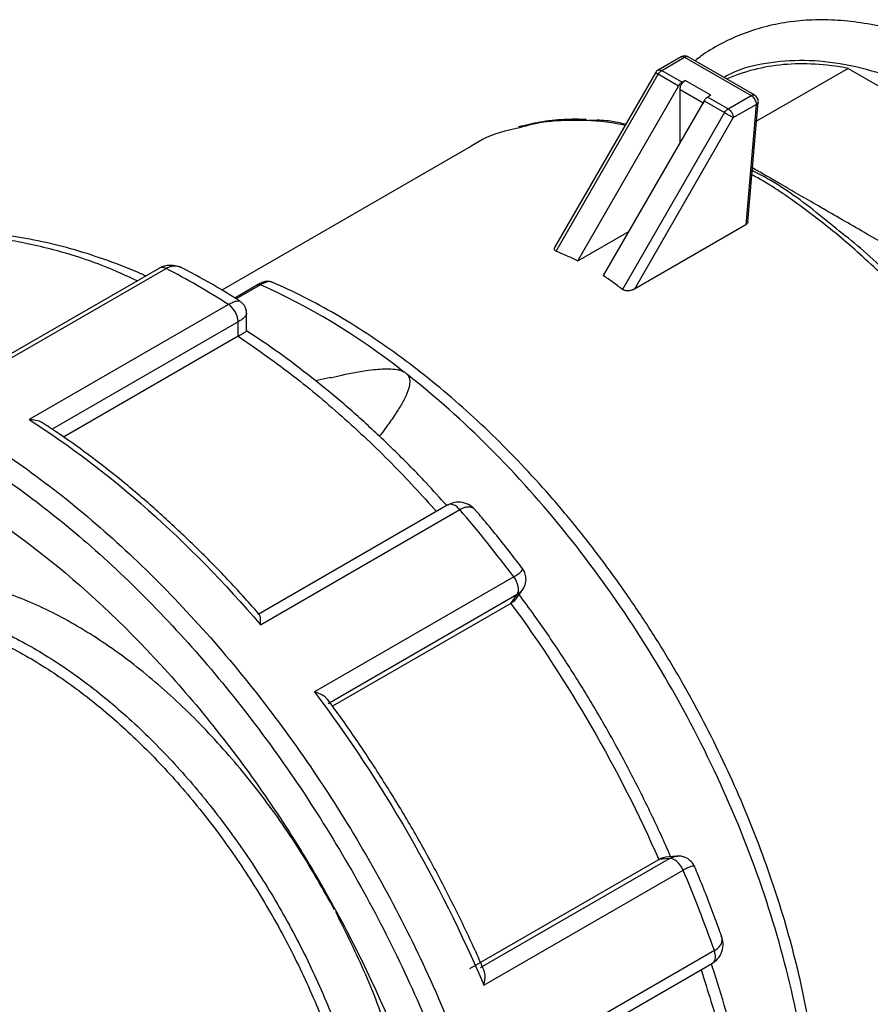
# Model space of a CAD drawing. Header units: inches. Extents: x 0 to 44, y 0 to 34.
# Tile 14 of 15: x 36.5 to 38.8, y 28.5 to 31.1. Entities that reach past the tile are written whole.
import ezdxf

# ---------------------------------------------------------------- set-up
doc = ezdxf.new("R2010")
doc.units = ezdxf.units.IN
doc.header["$LTSCALE"] = 4
doc.header["$MEASUREMENT"] = 0

msp = doc.modelspace()

# ---------------------------------------------------------------- linework, layer by layer
for p, q in [((38.3255, 31.0411), (38.2632, 31.0051)), ((38.273, 31.0041), (38.3354, 31.0401)), ((38.3354, 31.0401), (38.5163, 30.9357)), ((38.5262, 30.9367), (38.3452, 31.0411)), ((38.7806, 31.0097), (38.5315, 30.8659)), ((38.7806, 31.0097), (39.3825, 30.6622)), ((38.256, 30.9979), (37.9811, 30.5218)), ((37.9851, 30.5121), (38.2632, 30.9937)), ((38.3189, 30.9616), (38.2632, 30.9937)), ((38.273, 31.0041), (38.3287, 30.972)), ((38.044, 30.4855), (38.3189, 30.9616)), ((38.3229, 30.8079), (38.3229, 30.9526)), ((38.3229, 30.9526), (38.3878, 30.9152)), ((38.3369, 30.9767), (38.3287, 30.972)), ((38.4064, 30.9365), (38.3369, 30.9767)), ((38.4064, 30.9365), (38.3983, 30.9318)), ((38.3983, 30.9318), (38.454, 30.8997)), ((38.454, 30.8997), (38.5163, 30.9357)), ((38.3885, 30.9214), (38.1136, 30.4453)), ((38.3885, 30.9214), (38.4441, 30.8893)), ((38.4679, 30.8756), (38.5303, 30.9116)), ((38.5303, 30.9116), (38.5019, 30.584)), ((38.5077, 30.5914), (38.536, 30.9179)), ((38.4441, 30.8893), (38.166, 30.4076)), ((38.4679, 30.8756), (38.1984, 30.4088)), ((37.7514, 30.7962), (37.0747, 30.4056)), ((38.5019, 30.584), (38.1984, 30.4088)), ((38.044, 30.4855), (38.1832, 30.5659)), ((36.3797, 30.1513), (36.9225, 30.4647)), ((36.9043, 30.4658), (36.3798, 30.163)), ((37.1716, 30.4201), (37.1096, 30.3843)), ((37.1798, 30.42), (37.1137, 30.3818)), ((37.2103, 30.4277), (37.2087, 30.4282)), ((37.0926, 30.3666), (36.5497, 30.0532)), ((37.142, 30.2946), (37.142, 30.3423)), ((37.1189, 30.3192), (36.6122, 30.0267)), ((37.1189, 30.2803), (37.1189, 30.3192)), ((37.1189, 30.2803), (36.6431, 30.0056)), ((37.3701, 30.1677), (37.3296, 30.1585)), ((37.6904, 29.8205), (37.1738, 29.5223)), ((37.1798, 29.4944), (37.7227, 29.8078)), ((37.87, 29.6246), (37.3271, 29.3112)), ((37.8765, 29.5647), (37.8942, 29.5899)), ((37.8789, 29.5765), (37.3638, 29.2791)), ((37.862, 29.5525), (37.8789, 29.5765)), ((37.862, 29.5525), (37.3762, 29.272)), ((38.3133, 28.864), (38.2826, 28.8612)), ((37.7498, 28.5575), (38.2648, 28.8548)), ((37.7789, 28.5601), (38.294, 28.8574)), ((38.294, 28.8574), (38.2648, 28.8548)), ((37.7884, 28.5122), (38.3313, 28.8256)), ((38.4163, 28.6065), (37.8734, 28.2931)), ((37.8946, 28.274), (38.4111, 28.5722))]:
    msp.add_line(p, q)
for centre, start, end in [((38.3354, 31.0241), 60.066, 119.8095), ((38.273, 30.9881), 119.8095, 149.9904), ((38.5163, 30.9196), 0, 60.066)]:
    msp.add_arc(centre, 0.0197, start, end)
for points, knots in [([(40.1762, 29.269), (40.1763, 29.2711), (40.1772, 29.3016), (40.1738, 29.3631), (40.1657, 29.453), (40.1516, 29.5451), (40.1325, 29.6385), (40.1082, 29.7327), (40.0789, 29.8274), (40.0448, 29.922), (40.0061, 30.016), (39.963, 30.1091), (39.9158, 30.2007), (39.8645, 30.2903), (39.8096, 30.3776), (39.7513, 30.4621), (39.6898, 30.5434), (39.6255, 30.621), (39.5587, 30.6945), (39.4896, 30.7637), (39.4187, 30.828), (39.3463, 30.8872), (39.2726, 30.941), (39.198, 30.9891), (39.1229, 31.031), (39.0477, 31.0667), (38.9726, 31.0958), (38.8982, 31.1181), (38.8248, 31.1335), (38.7529, 31.1417), (38.6831, 31.1428), (38.6157, 31.1367), (38.5512, 31.1235), (38.49, 31.1036), (38.4326, 31.0766), (38.3905, 31.0521), (38.369, 31.0346), (38.3638, 31.0304)], [0, 0, 0, 0, 0.00226, 0.032458, 0.062648, 0.092818, 0.122963, 0.153081, 0.183174, 0.213245, 0.243297, 0.273336, 0.303366, 0.333392, 0.36342, 0.393452, 0.423495, 0.453553, 0.483631, 0.513735, 0.543869, 0.574037, 0.604241, 0.634481, 0.664753, 0.695047, 0.725341, 0.755597, 0.785772, 0.815806, 0.845638, 0.875213, 0.904502, 0.933512, 0.962294, 0.990938, 1, 1, 1, 1]), ([(38.3452, 31.041), (38.3447, 31.0413), (38.3434, 31.042), (38.3411, 31.0421), (38.3383, 31.0416), (38.3364, 31.0406), (38.3354, 31.0401)], [0, 0, 0, 0, 0.19999, 0.46666, 0.73333, 1, 1, 1, 1]), ([(38.2632, 31.0051), (38.2647, 31.0056), (38.2675, 31.0067), (38.2712, 31.005), (38.273, 31.0041)], [0, 0, 0, 0, 0.496677, 1, 1, 1, 1]), ([(40.042, 29.2368), (40.0405, 29.284), (40.0376, 29.3784), (40.0142, 29.5289), (39.9772, 29.6828), (39.9258, 29.8387), (39.8612, 29.9937), (39.7844, 30.1456), (39.6965, 30.2919), (39.599, 30.4303), (39.4933, 30.5587), (39.3811, 30.6751), (39.2643, 30.7775), (39.1445, 30.8644), (39.0238, 30.9345), (38.904, 30.9866), (38.787, 31.0199), (38.6745, 31.0342), (38.569, 31.0276), (38.4909, 31.0111), (38.452, 30.9905), (38.442, 30.9852)], [0, 0, 0, 0, 0.054516, 0.109033, 0.163549, 0.218066, 0.272582, 0.327098, 0.381615, 0.436131, 0.490648, 0.545164, 0.59968, 0.654197, 0.708713, 0.76323, 0.817746, 0.872262, 0.926779, 0.981295, 1, 1, 1, 1]), ([(38.7806, 31.0097), (38.7195, 31.0215), (38.6605, 31.0249), (38.5491, 31.015), (38.4966, 31.0016), (38.4485, 30.98)], [0, 0, 0, 0, 0.5, 0.5, 1, 1, 1, 1]), ([(38.2632, 30.9937), (38.2615, 30.9947), (38.2582, 30.9966), (38.256, 30.9979), (38.2562, 30.9978), (38.2563, 30.9977)], [0, 0, 0, 0, 0.411156, 0.822311, 1, 1, 1, 1]), ([(38.3229, 30.9526), (38.323, 30.9533), (38.323, 30.9547), (38.3234, 30.957), (38.324, 30.9597), (38.3252, 30.9629), (38.3269, 30.9663), (38.3291, 30.9696), (38.3315, 30.9725), (38.3341, 30.9749), (38.3359, 30.9761), (38.3369, 30.9767)], [0, 0, 0, 0, 0.083469, 0.166375, 0.25016, 0.374777, 0.500105, 0.624721, 0.750049, 0.874847, 1, 1, 1, 1]), ([(38.5163, 30.9357), (38.5173, 30.9362), (38.5193, 30.9372), (38.522, 30.9377), (38.5244, 30.9375), (38.5256, 30.9369), (38.5261, 30.9366)], [0, 0, 0, 0, 0.2673354, 0.5346708, 0.8020062, 1, 1, 1, 1]), ([(38.5163, 30.9357), (38.52, 30.9336), (38.5236, 30.9298), (38.5288, 30.9208), (38.5303, 30.9158), (38.5303, 30.9116)], [0, 0, 0, 0, 0.5, 0.5, 1, 1, 1, 1]), ([(38.454, 30.8997), (38.4576, 30.8976), (38.4612, 30.8937), (38.4664, 30.8848), (38.4679, 30.8798), (38.4679, 30.8756)], [0, 0, 0, 0, 0.5, 0.5, 1, 1, 1, 1]), ([(38.5358, 30.9179), (38.5356, 30.9168), (38.535, 30.9143), (38.5319, 30.9125), (38.5303, 30.9116)], [0, 0, 0, 0, 0.4683623, 1, 1, 1, 1]), ([(38.4441, 30.8893), (38.4448, 30.8889), (38.4462, 30.8881), (38.4486, 30.8867), (38.4512, 30.8852), (38.454, 30.8836), (38.4569, 30.8819), (38.46, 30.8801), (38.4629, 30.8785), (38.4657, 30.8769), (38.4671, 30.876), (38.4679, 30.8756)], [0, 0, 0, 0, 0.093906, 0.187946, 0.285427, 0.388923, 0.500162, 0.616638, 0.750096, 0.853669, 1, 1, 1, 1]), ([(37.8769, 30.846), (37.8664, 30.8437), (37.8224, 30.834), (37.7805, 30.8165), (37.7524, 30.7966), (37.7515, 30.796)], [0, 0, 0, 0, 0.232716, 0.976503, 1, 1, 1, 1]), ([(38.173, 30.8541), (38.1707, 30.8547), (38.1292, 30.8653), (38.0525, 30.8692), (37.955, 30.8672), (37.8995, 30.8521), (37.8769, 30.846)], [0, 0, 0, 0, 0.020655, 0.385114, 0.749573, 1, 1, 1, 1]), ([(38.0676, 30.8708), (38.0475, 30.8711), (38.0043, 30.8717), (37.9423, 30.8648), (37.9017, 30.8549), (37.8824, 30.8502)], [0, 0, 0, 0, 0.3121417, 0.6724668, 1, 1, 1, 1]), ([(38.1749, 30.8575), (38.1568, 30.8616), (38.1217, 30.8696), (38.0893, 30.8683), (38.0735, 30.8677)], [0, 0, 0, 0, 0.513858, 1, 1, 1, 1]), ([(39.0176, 30.4516), (38.9944, 30.465), (38.9504, 30.4904), (38.8834, 30.5291), (38.8197, 30.5658), (38.7584, 30.6013), (38.7008, 30.6345), (38.6469, 30.6656), (38.5977, 30.694), (38.5547, 30.7189), (38.5313, 30.7323), (38.5204, 30.7386)], [0, 0, 0, 0, 0.143789, 0.273117, 0.398328, 0.512532, 0.621539, 0.72314, 0.821212, 0.916596, 1, 1, 1, 1]), ([(39.393, 28.2214), (39.405, 28.2327), (39.4417, 28.2672), (39.4909, 28.3418), (39.5401, 28.4428), (39.5758, 28.5577), (39.5982, 28.6839), (39.6069, 28.8201), (39.6018, 28.9645), (39.5829, 29.1152), (39.5506, 29.2705), (39.5051, 29.4281), (39.4471, 29.5863), (39.3774, 29.743), (39.2967, 29.8961), (39.2062, 30.0438), (39.107, 30.1842), (39.0002, 30.3155), (38.8874, 30.4359), (38.7699, 30.5444), (38.6493, 30.6375), (38.5649, 30.696), (38.5215, 30.7184), (38.5188, 30.7198)], [0, 0, 0, 0, 0.024888, 0.076031, 0.127174, 0.178317, 0.229461, 0.280604, 0.331747, 0.38289, 0.434033, 0.485176, 0.53632, 0.587463, 0.638606, 0.689749, 0.740892, 0.792035, 0.843178, 0.894322, 0.945465, 0.996608, 1, 1, 1, 1]), ([(38.7481, 30.5734), (38.7242, 30.5931), (38.6542, 30.6508), (38.5769, 30.7029), (38.5249, 30.7287), (38.5198, 30.7312)], [0, 0, 0, 0, 0.319406, 0.933917, 1, 1, 1, 1]), ([(38.5076, 30.592), (38.5073, 30.5905), (38.5068, 30.5875), (38.5036, 30.5852), (38.5019, 30.584)], [0, 0, 0, 0, 0.468738, 1, 1, 1, 1]), ([(36.346, 30.5562), (36.3895, 30.5538), (36.4766, 30.5488), (36.6136, 30.5188), (36.7366, 30.4807), (36.8144, 30.4452), (36.8447, 30.4314)], [0, 0, 0, 0, 0.274909, 0.549818, 0.824726, 1, 1, 1, 1]), ([(36.8671, 30.4443), (36.8627, 30.4464), (36.8281, 30.4626), (36.7634, 30.4869), (36.6734, 30.5166), (36.5845, 30.5389), (36.497, 30.5541), (36.4245, 30.562), (36.3819, 30.5623), (36.3673, 30.5624)], [0, 0, 0, 0, 0.02542, 0.202429, 0.379333, 0.556019, 0.732344, 0.908142, 1, 1, 1, 1]), ([(39.0753, 30.2445), (39.0336, 30.2938), (38.95, 30.3925), (38.839, 30.5019), (38.7704, 30.5558), (38.7481, 30.5734)], [0, 0, 0, 0, 0.403189, 0.806378, 1, 1, 1, 1]), ([(37.9813, 30.5217), (37.981, 30.5213), (37.98, 30.5201), (37.9798, 30.518), (37.9803, 30.5157), (37.9821, 30.5135), (37.9841, 30.5126), (37.9851, 30.5121)], [0, 0, 0, 0, 0.111886, 0.348935, 0.579675, 0.793896, 1, 1, 1, 1]), ([(37.9851, 30.5121), (37.9901, 30.5101), (38.0001, 30.506), (38.0149, 30.4995), (38.0295, 30.4927), (38.0392, 30.4879), (38.044, 30.4855)], [0, 0, 0, 0, 0.250317, 0.500369, 0.750236, 1, 1, 1, 1]), ([(36.9689, 30.465), (36.9677, 30.4656), (36.9653, 30.4667), (36.9581, 30.4695), (36.9455, 30.4728), (36.9303, 30.4734), (36.9157, 30.4711), (36.9082, 30.4676), (36.9042, 30.4658)], [0, 0, 0, 0, 0.060012, 0.13139, 0.323364, 0.605824, 0.790232, 1, 1, 1, 1]), ([(36.969, 30.4645), (36.9669, 30.4656), (36.961, 30.469), (36.9497, 30.4713), (36.9358, 30.4709), (36.9269, 30.4667), (36.9225, 30.4647)], [0, 0, 0, 0, 0.140562, 0.404, 0.707557, 1, 1, 1, 1]), ([(36.9225, 30.4647), (36.919, 30.4661), (36.9122, 30.4689), (36.9069, 30.4667), (36.9044, 30.4657)], [0, 0, 0, 0, 0.518273, 1, 1, 1, 1]), ([(37.1235, 30.3757), (37.1105, 30.3839), (37.0666, 30.4114), (37.0151, 30.4408), (36.9767, 30.4609), (36.9691, 30.4648)], [0, 0, 0, 0, 0.254779, 0.854324, 1, 1, 1, 1]), ([(38.166, 30.4076), (38.1618, 30.4109), (38.1533, 30.4176), (38.1402, 30.4271), (38.127, 30.4364), (38.1181, 30.4424), (38.1136, 30.4453)], [0, 0, 0, 0, 0.25039, 0.500492, 0.750349, 1, 1, 1, 1]), ([(37.1717, 30.4201), (37.1716, 30.42), (37.1706, 30.4197), (37.17, 30.4188), (37.1694, 30.4181)], [0, 0, 0, 0, 0.115243, 1, 1, 1, 1]), ([(37.2074, 30.4285), (37.2061, 30.4289), (37.202, 30.4302), (37.1945, 30.4296), (37.1841, 30.4267), (37.1759, 30.4224), (37.1716, 30.4201)], [0, 0, 0, 0, 0.119451, 0.373594, 0.669802, 1, 1, 1, 1]), ([(37.1798, 30.42), (37.1788, 30.4204), (37.1766, 30.4211), (37.1738, 30.4211), (37.1724, 30.4204), (37.1717, 30.4201)], [0, 0, 0, 0, 0.348463, 0.696926, 1, 1, 1, 1]), ([(37.21, 30.4275), (37.2094, 30.4279), (37.2073, 30.4292), (37.2011, 30.4288), (37.1917, 30.4263), (37.1837, 30.4221), (37.1798, 30.42)], [0, 0, 0, 0, 0.117204, 0.398673, 0.70489, 1, 1, 1, 1]), ([(38.4992, 27.326), (38.5053, 27.3337), (38.5271, 27.3607), (38.5596, 27.4128), (38.5965, 27.4821), (38.6282, 27.5569), (38.6549, 27.6366), (38.6763, 27.7209), (38.6923, 27.8094), (38.703, 27.9018), (38.7082, 27.9977), (38.708, 28.0966), (38.7024, 28.1981), (38.6914, 28.3018), (38.6751, 28.4074), (38.6536, 28.5144), (38.627, 28.6223), (38.5954, 28.7309), (38.5589, 28.8396), (38.5178, 28.9481), (38.4721, 29.056), (38.422, 29.1628), (38.3678, 29.2681), (38.3096, 29.3716), (38.2477, 29.4729), (38.1823, 29.5714), (38.1136, 29.667), (38.042, 29.7592), (37.9676, 29.8476), (37.8908, 29.9319), (37.8118, 30.0119), (37.731, 30.0871), (37.6485, 30.1572), (37.5648, 30.2221), (37.4801, 30.2814), (37.3947, 30.3349), (37.3089, 30.3819), (37.2473, 30.4123), (37.2144, 30.4259), (37.21, 30.4277)], [0, 0, 0, 0, 0.0108196, 0.0382595, 0.0658729, 0.0936562, 0.1215902, 0.1496465, 0.1777934, 0.2060012, 0.2342448, 0.2625045, 0.2907637, 0.3190134, 0.3472488, 0.3754679, 0.40367, 0.4318559, 0.4600271, 0.4881856, 0.5163337, 0.5444739, 0.5726089, 0.6007412, 0.6288737, 0.6570084, 0.6851479, 0.7132948, 0.741452, 0.7696222, 0.7978079, 0.8260116, 0.8542353, 0.8824804, 0.9107476, 0.9390361, 0.9673429, 0.9956623, 1, 1, 1, 1]), ([(38.1984, 30.4088), (38.1976, 30.4084), (38.1961, 30.4075), (38.1937, 30.4065), (38.1894, 30.4049), (38.1841, 30.4038), (38.1781, 30.4037), (38.1735, 30.4042), (38.1693, 30.4055), (38.1671, 30.4069), (38.166, 30.4076)], [0, 0, 0, 0, 0.085881, 0.169723, 0.252098, 0.505182, 0.632562, 0.752245, 0.877333, 1, 1, 1, 1]), ([(37.0926, 30.3666), (37.0966, 30.3688), (37.1049, 30.3733), (37.1141, 30.3764), (37.1206, 30.3772), (37.1226, 30.376), (37.1235, 30.3754)], [0, 0, 0, 0, 0.271941, 0.554233, 0.799186, 1, 1, 1, 1]), ([(37.1189, 30.3192), (37.1189, 30.3274), (37.1161, 30.3371), (37.1064, 30.3545), (37.0996, 30.3621), (37.0926, 30.3666)], [0, 0, 0, 0, 0.5, 0.5, 1, 1, 1, 1]), ([(37.142, 30.3425), (37.1417, 30.3459), (37.1412, 30.3525), (37.1373, 30.3618), (37.1315, 30.3699), (37.1263, 30.3738), (37.1237, 30.3757)], [0, 0, 0, 0, 0.254661, 0.505963, 0.754227, 1, 1, 1, 1]), ([(37.1416, 30.3426), (37.1416, 30.3415), (37.1417, 30.3386), (37.1376, 30.3329), (37.1301, 30.3261), (37.1226, 30.3215), (37.1189, 30.3192)], [0, 0, 0, 0, 0.188144, 0.47066, 0.740495, 1, 1, 1, 1]), ([(37.1189, 30.2803), (37.1228, 30.2826), (37.1309, 30.2872), (37.1381, 30.2918), (37.1418, 30.2944), (37.1418, 30.2947), (37.1417, 30.2948)], [0, 0, 0, 0, 0.256215, 0.519737, 0.777429, 1, 1, 1, 1]), ([(37.6872, 29.8187), (37.6687, 29.8394), (37.623, 29.8904), (37.5478, 29.9666), (37.4622, 30.0476), (37.375, 30.1234), (37.2864, 30.1939), (37.2085, 30.2511), (37.1599, 30.2826), (37.1415, 30.2945)], [0, 0, 0, 0, 0.108945, 0.267559, 0.426256, 0.585044, 0.743931, 0.90292, 1, 1, 1, 1]), ([(35.4067, 30.2192), (35.4311, 30.2271), (35.5055, 30.2511), (35.6439, 30.2598), (35.8182, 30.2466), (36.001, 30.2025), (36.1887, 30.1301), (36.3789, 30.03), (36.5686, 29.9037), (36.7553, 29.7531), (36.9361, 29.5802), (37.1086, 29.3877), (37.2701, 29.1782), (37.4184, 28.9549), (37.5513, 28.7209), (37.6669, 28.4795), (37.7635, 28.2344), (37.8398, 27.9891), (37.8946, 27.747), (37.9271, 27.5117), (37.9369, 27.2865), (37.9239, 27.0748), (37.8881, 26.8797), (37.8305, 26.7033), (37.7501, 26.551), (37.6807, 26.4508), (37.6331, 26.4101), (37.6253, 26.4034)], [0, 0, 0, 0, 0.02063, 0.06285, 0.10507, 0.147289, 0.189509, 0.231728, 0.273948, 0.316168, 0.358387, 0.400607, 0.442827, 0.485046, 0.527266, 0.569486, 0.611705, 0.653925, 0.696145, 0.738364, 0.780584, 0.822804, 0.865023, 0.907243, 0.949462, 0.991682, 1, 1, 1, 1]), ([(37.1189, 30.2803), (37.1664, 30.2473), (37.2615, 30.1814), (37.4015, 30.0642), (37.5352, 29.939), (37.6191, 29.847), (37.6595, 29.8027)], [0, 0, 0, 0, 0.2546412, 0.5092824, 0.7639235, 1, 1, 1, 1]), ([(34.7878, 28.8634), (34.7853, 28.8821), (34.7724, 28.9776), (34.7713, 29.1403), (34.7855, 29.347), (34.8238, 29.5363), (34.8833, 29.7066), (34.9637, 29.8551), (35.0638, 29.9797), (35.1821, 30.0785), (35.3169, 30.1503), (35.4663, 30.1939), (35.6281, 30.2087), (35.7999, 30.1945), (35.9794, 30.1515), (36.1638, 30.0803), (36.3506, 29.982), (36.537, 29.8579), (36.7204, 29.7099), (36.898, 29.5401), (37.0674, 29.351), (37.2261, 29.1452), (37.3718, 28.9258), (37.5023, 28.6959), (37.6159, 28.4588), (37.7108, 28.218), (37.7857, 27.977), (37.8396, 27.7392), (37.8715, 27.508), (37.8812, 27.2868), (37.8684, 27.0788), (37.8333, 26.8871), (37.7764, 26.7142), (37.6986, 26.5629), (37.6009, 26.4351), (37.4849, 26.3329), (37.352, 26.2576), (37.2044, 26.2104), (37.0441, 26.1919), (36.8734, 26.2024), (36.6948, 26.2419), (36.5107, 26.309), (36.3244, 26.4061), (36.1967, 26.4829), (36.133, 26.5332), (36.1305, 26.5352)], [0, 0, 0, 0, 0.005903, 0.030125, 0.054348, 0.07857, 0.102792, 0.127014, 0.151236, 0.175458, 0.199681, 0.223903, 0.248125, 0.272347, 0.296569, 0.320792, 0.345014, 0.369236, 0.393458, 0.41768, 0.441902, 0.466125, 0.490347, 0.514569, 0.538791, 0.563013, 0.587235, 0.611458, 0.63568, 0.659902, 0.684124, 0.708346, 0.732569, 0.756791, 0.781013, 0.805235, 0.829457, 0.853679, 0.877902, 0.902124, 0.926346, 0.950568, 0.97479, 0.999013, 1, 1, 1, 1]), ([(37.3703, 30.1669), (37.3806, 30.1695), (37.4171, 30.1788), (37.4698, 30.1879), (37.5211, 30.1923), (37.5479, 30.1904), (37.5618, 30.1872), (37.5672, 30.1848), (37.5698, 30.1836)], [0, 0, 0, 0, 0.162452, 0.578677, 0.799623, 0.912564, 0.958784, 1, 1, 1, 1]), ([(37.5799, 30.1757), (37.5813, 30.1738), (37.5841, 30.1697), (37.5869, 30.1598), (37.5858, 30.1415), (37.5763, 30.1169), (37.5611, 30.0894), (37.5424, 30.0603), (37.5231, 30.033), (37.509, 30.0147), (37.5035, 30.0075)], [0, 0, 0, 0, 0.032484, 0.06895, 0.158224, 0.327585, 0.488967, 0.651306, 0.863312, 1, 1, 1, 1]), ([(37.5698, 30.1836), (37.5708, 30.1831), (37.5728, 30.182), (37.5755, 30.18), (37.5779, 30.1779), (37.5793, 30.1764), (37.5799, 30.1757)], [0, 0, 0, 0, 0.251657, 0.5, 0.748343, 1, 1, 1, 1]), ([(38.6848, 28.0173), (38.6845, 28.1072), (38.6775, 28.201), (38.65, 28.3935), (38.6297, 28.4922), (38.5762, 28.6916), (38.5432, 28.7923), (38.4653, 28.9926), (38.4205, 29.0922), (38.3206, 29.2874), (38.2655, 29.3829), (38.1465, 29.5671), (38.0827, 29.6557), (37.9482, 29.8234), (37.8776, 29.9024), (37.7317, 30.0485), (37.6564, 30.1156), (37.5799, 30.1757)], [0, 0, 0, 0, 0.125, 0.125, 0.25, 0.25, 0.375, 0.375, 0.5, 0.5, 0.625, 0.625, 0.75, 0.75, 0.875, 0.875, 1, 1, 1, 1]), ([(35.6052, 30.0568), (35.703, 30.0655), (35.8074, 30.0571), (36.0239, 30.0062), (36.136, 29.9639), (36.3615, 29.8476), (36.475, 29.7737), (36.6971, 29.5983), (36.8057, 29.4968), (37.0122, 29.272), (37.1101, 29.1486), (37.2896, 28.8867), (37.3712, 28.7482), (37.5138, 28.4636), (37.5748, 28.3176), (37.6727, 28.0261), (37.7096, 27.8806), (37.7335, 27.7393)], [0, 0, 0, 0, 0.125, 0.125, 0.25, 0.25, 0.375, 0.375, 0.5, 0.5, 0.625, 0.625, 0.75, 0.75, 0.875, 0.875, 1, 1, 1, 1]), ([(36.5497, 30.0532), (36.6591, 29.9832), (36.7678, 29.9005), (36.9794, 29.7129), (37.0822, 29.608), (37.1798, 29.4944)], [0, 0, 0, 0, 0.5, 0.5, 1, 1, 1, 1]), ([(36.5894, 30.0413), (36.5878, 30.0426), (36.5819, 30.0473), (36.5678, 30.0514), (36.5557, 30.0526), (36.5497, 30.0532)], [0, 0, 0, 0, 0.155349, 0.576857, 1, 1, 1, 1]), ([(37.1772, 29.5214), (37.1706, 29.5289), (37.1369, 29.5678), (37.0743, 29.6351), (36.9887, 29.7212), (36.9014, 29.8024), (36.8125, 29.8787), (36.7225, 29.9494), (36.648, 30.0035), (36.6036, 30.0325), (36.5897, 30.0416)], [0, 0, 0, 0, 0.0359356, 0.185113, 0.334334, 0.4835921, 0.6328911, 0.7822338, 0.9316218, 1, 1, 1, 1]), ([(37.7667, 29.8052), (37.7619, 29.81), (37.7519, 29.82), (37.7311, 29.8285), (37.7096, 29.8289), (37.6971, 29.8235), (37.6914, 29.821)], [0, 0, 0, 0, 0.254685, 0.523914, 0.783519, 1, 1, 1, 1]), ([(37.7227, 29.8078), (37.7194, 29.8112), (37.7127, 29.8179), (37.7021, 29.8224), (37.6943, 29.8231), (37.6914, 29.8206), (37.6907, 29.82)], [0, 0, 0, 0, 0.302254, 0.604507, 0.906761, 1, 1, 1, 1]), ([(37.7664, 29.8045), (37.7658, 29.8055), (37.7636, 29.8097), (37.7568, 29.813), (37.747, 29.8154), (37.7355, 29.8141), (37.7269, 29.8099), (37.7227, 29.8078)], [0, 0, 0, 0, 0.075397, 0.304662, 0.518394, 0.762674, 1, 1, 1, 1]), ([(37.893, 29.648), (37.8829, 29.6612), (37.8472, 29.7081), (37.805, 29.7603), (37.7724, 29.7984), (37.7669, 29.8049)], [0, 0, 0, 0, 0.246252, 0.871932, 1, 1, 1, 1]), ([(37.87, 29.6246), (37.8739, 29.627), (37.8819, 29.6319), (37.8895, 29.6381), (37.8933, 29.6431), (37.8948, 29.6465), (37.8929, 29.6473), (37.8924, 29.6476)], [0, 0, 0, 0, 0.233888, 0.474648, 0.685271, 0.911241, 1, 1, 1, 1]), ([(37.8944, 29.5903), (37.8961, 29.5931), (37.8996, 29.5987), (37.9032, 29.6106), (37.9037, 29.6245), (37.8996, 29.6383), (37.8952, 29.6449), (37.8932, 29.6479)], [0, 0, 0, 0, 0.151393, 0.298499, 0.569771, 0.803823, 1, 1, 1, 1]), ([(37.3817, 28.7176), (37.3508, 28.7727), (37.2882, 28.8841), (37.1774, 29.04), (37.0564, 29.1842), (36.9272, 29.312), (36.7927, 29.4208), (36.6557, 29.5084), (36.5191, 29.5729), (36.3857, 29.6128), (36.2581, 29.628), (36.1402, 29.6158), (36.0551, 29.592), (36.0149, 29.5646), (36.0055, 29.5582)], [0, 0, 0, 0, 0.086726, 0.175351, 0.263977, 0.352602, 0.441228, 0.529853, 0.618478, 0.707104, 0.795729, 0.884354, 0.97298, 1, 1, 1, 1]), ([(37.8789, 29.5765), (37.8824, 29.5815), (37.8835, 29.5895), (37.8802, 29.6072), (37.8759, 29.6168), (37.87, 29.6246)], [0, 0, 0, 0, 0.5, 0.5, 1, 1, 1, 1]), ([(37.8953, 29.5923), (37.8937, 29.5898), (37.89, 29.5837), (37.8829, 29.5791), (37.8789, 29.5765)], [0, 0, 0, 0, 0.429946, 1, 1, 1, 1]), ([(35.7934, 29.4159), (35.7991, 29.4227), (35.8274, 29.4566), (35.8913, 29.4989), (35.9839, 29.5407), (36.0874, 29.5604), (36.1987, 29.5597), (36.3164, 29.5378), (36.4382, 29.4955), (36.5621, 29.4333), (36.6861, 29.3524), (36.8079, 29.2541), (36.9255, 29.1401), (37.0369, 29.0123), (37.1402, 28.873), (37.2336, 28.7245), (37.3155, 28.5694), (37.3845, 28.4103), (37.4395, 28.2499), (37.4792, 28.0912), (37.5043, 27.936), (37.5074, 27.8388), (37.509, 27.7902)], [0, 0, 0, 0, 0.013251, 0.065185, 0.117119, 0.169054, 0.220988, 0.272922, 0.324856, 0.37679, 0.428724, 0.480658, 0.532593, 0.584527, 0.636461, 0.688395, 0.740329, 0.792263, 0.844198, 0.896132, 0.948066, 1, 1, 1, 1]), ([(37.862, 29.5525), (37.866, 29.555), (37.8723, 29.559), (37.8751, 29.5634), (37.8761, 29.565)], [0, 0, 0, 0, 0.635092, 1, 1, 1, 1]), ([(38.2971, 28.8625), (38.2968, 28.8632), (38.2804, 28.902), (38.2449, 28.9786), (38.1889, 29.0912), (38.1287, 29.2022), (38.0647, 29.3111), (37.997, 29.4174), (37.9369, 29.5059), (37.8983, 29.5577), (37.8845, 29.5762)], [0, 0, 0, 0, 0.002618, 0.154818, 0.307005, 0.459176, 0.611343, 0.763515, 0.915702, 1, 1, 1, 1]), ([(35.8885, 29.4708), (35.9183, 29.4855), (35.978, 29.5149), (36.0803, 29.5336), (36.1899, 29.533), (36.3058, 29.5115), (36.4258, 29.4698), (36.5478, 29.4085), (36.6699, 29.3288), (36.7899, 29.232), (36.9058, 29.1197), (37.0155, 28.9939), (37.1172, 28.8567), (37.2092, 28.7104), (37.2898, 28.5577), (37.3578, 28.401), (37.412, 28.243), (37.4511, 28.0867), (37.4758, 27.9338), (37.4789, 27.838), (37.4804, 27.7902)], [0, 0, 0, 0, 0.055523, 0.11108, 0.166638, 0.222195, 0.277753, 0.33331, 0.388868, 0.444425, 0.499983, 0.55554, 0.611098, 0.666655, 0.722213, 0.77777, 0.833328, 0.888885, 0.944443, 1, 1, 1, 1]), ([(37.862, 29.5525), (37.941, 29.4449), (38.0149, 29.3316), (38.15, 29.0977), (38.2111, 28.977), (38.2648, 28.8548)], [0, 0, 0, 0, 0.5, 0.5, 1, 1, 1, 1]), ([(37.1798, 29.4944), (37.18, 29.4991), (37.1803, 29.5084), (37.1794, 29.5182), (37.1775, 29.5202), (37.1768, 29.5211)], [0, 0, 0, 0, 0.378057, 0.755622, 1, 1, 1, 1]), ([(37.3271, 29.3112), (37.4189, 29.1892), (37.5044, 29.0598), (37.6593, 28.7915), (37.7286, 28.6527), (37.7884, 28.5122)], [0, 0, 0, 0, 0.5, 0.5, 1, 1, 1, 1]), ([(37.3617, 29.2911), (37.36, 29.2933), (37.3559, 29.2987), (37.3433, 29.3057), (37.3325, 29.3094), (37.3271, 29.3112)], [0, 0, 0, 0, 0.2598322, 0.6296751, 1, 1, 1, 1]), ([(37.7888, 28.5523), (37.7848, 28.5616), (37.764, 28.6097), (37.7233, 28.696), (37.6653, 28.8106), (37.6032, 28.9233), (37.5373, 29.034), (37.4678, 29.1421), (37.4091, 29.2278), (37.3729, 29.2766), (37.362, 29.2913)], [0, 0, 0, 0, 0.035598, 0.185505, 0.335416, 0.48532, 0.635223, 0.785129, 0.935042, 1, 1, 1, 1]), ([(38.2648, 28.8548), (38.269, 28.857), (38.2756, 28.8605), (38.2808, 28.8606), (38.2827, 28.8607)], [0, 0, 0, 0, 0.631869, 1, 1, 1, 1]), ([(38.294, 28.8574), (38.298, 28.8594), (38.3054, 28.8632), (38.3124, 28.8637), (38.3157, 28.8639)], [0, 0, 0, 0, 0.531441, 1, 1, 1, 1]), ([(38.363, 28.8341), (38.3614, 28.8374), (38.3579, 28.8445), (38.3481, 28.8549), (38.3359, 28.8614), (38.3239, 28.8641), (38.3174, 28.864), (38.314, 28.864)], [0, 0, 0, 0, 0.197308, 0.432399, 0.702494, 0.849052, 1, 1, 1, 1]), ([(38.3313, 28.8256), (38.3274, 28.8347), (38.3212, 28.8432), (38.3076, 28.8549), (38.3001, 28.858), (38.294, 28.8574)], [0, 0, 0, 0, 0.5, 0.5, 1, 1, 1, 1]), ([(38.3623, 28.8336), (38.3624, 28.8342), (38.3626, 28.8362), (38.3589, 28.8366), (38.3527, 28.8358), (38.3436, 28.8323), (38.3353, 28.8278), (38.3313, 28.8256)], [0, 0, 0, 0, 0.088261, 0.314442, 0.524582, 0.766724, 1, 1, 1, 1]), ([(38.4358, 28.6463), (38.4302, 28.6618), (38.4106, 28.7166), (38.3861, 28.7792), (38.3664, 28.8261), (38.3631, 28.8339)], [0, 0, 0, 0, 0.248213, 0.873957, 1, 1, 1, 1]), ([(37.6146, 27.9492), (37.6136, 27.9719), (37.6101, 28.0485), (37.5836, 28.1884), (37.5358, 28.364), (37.4702, 28.5407), (37.4131, 28.6551), (37.3848, 28.7119)], [0, 0, 0, 0, 0.095091, 0.322012, 0.548933, 0.775854, 1, 1, 1, 1]), ([(38.412, 28.5728), (38.417, 28.5765), (38.4279, 28.5847), (38.4384, 28.6035), (38.4415, 28.6258), (38.4378, 28.6394), (38.436, 28.646)], [0, 0, 0, 0, 0.216721, 0.476305, 0.74511, 1, 1, 1, 1]), ([(38.4163, 28.6065), (38.4202, 28.6091), (38.4281, 28.6144), (38.435, 28.6238), (38.4378, 28.6334), (38.4384, 28.641), (38.4358, 28.645), (38.4352, 28.646)], [0, 0, 0, 0, 0.237019, 0.481027, 0.694474, 0.923501, 1, 1, 1, 1]), ([(38.4108, 28.5727), (38.4117, 28.573), (38.4153, 28.5743), (38.4186, 28.5814), (38.42, 28.5928), (38.4175, 28.602), (38.4163, 28.6065)], [0, 0, 0, 0, 0.093357, 0.395571, 0.697786, 1, 1, 1, 1]), ([(38.5477, 27.8598), (38.5476, 27.8624), (38.5459, 27.9008), (38.5393, 27.9764), (38.5255, 28.0874), (38.5061, 28.2002), (38.4817, 28.3143), (38.4518, 28.4292), (38.4271, 28.5148), (38.411, 28.5619), (38.4081, 28.5704)], [0, 0, 0, 0, 0.011829, 0.170832, 0.329773, 0.48864, 0.647427, 0.806135, 0.964769, 1, 1, 1, 1]), ([(37.7884, 28.5122), (37.7895, 28.5179), (37.7917, 28.5291), (37.7919, 28.5434), (37.7894, 28.5496), (37.7883, 28.5521)], [0, 0, 0, 0, 0.372266, 0.743094, 1, 1, 1, 1]), ([(38.3802, 28.5544), (38.3984, 28.4972), (38.4362, 28.3785), (38.4777, 28.2001), (38.5092, 28.0203), (38.5188, 27.905), (38.5236, 27.8473)], [0, 0, 0, 0, 0.236087, 0.490725, 0.745362, 1, 1, 1, 1])]:
    msp.add_open_spline(points, degree=3, knots=knots)
for points in [[(38.3255, 31.0411), (38.3281, 31.0426), (38.3317, 31.0422), (38.3354, 31.0401)], [(38.2632, 30.9937), (38.2658, 30.9982), (38.2694, 31.002), (38.273, 31.0041)], [(38.3189, 30.9616), (38.3214, 30.9661), (38.3251, 30.9699), (38.3287, 30.972)], [(38.3983, 30.9318), (38.3947, 30.9297), (38.391, 30.9259), (38.3885, 30.9214)], [(38.4441, 30.8893), (38.4467, 30.8937), (38.4503, 30.8976), (38.454, 30.8997)], [(37.0926, 30.3666), (37.0359, 30.4028), (36.9792, 30.4355), (36.9225, 30.4647)], [(37.5698, 30.1836), (37.4412, 30.2835), (37.3094, 30.3634), (37.1798, 30.42)], [(37.87, 29.6246), (37.8224, 29.6878), (37.7733, 29.749), (37.7227, 29.8078)], [(38.4163, 28.6065), (38.3906, 28.6797), (38.3622, 28.7529), (38.3313, 28.8256)]]:
    msp.add_open_spline(points, degree=3)

doc.saveas('drawing.dxf')
